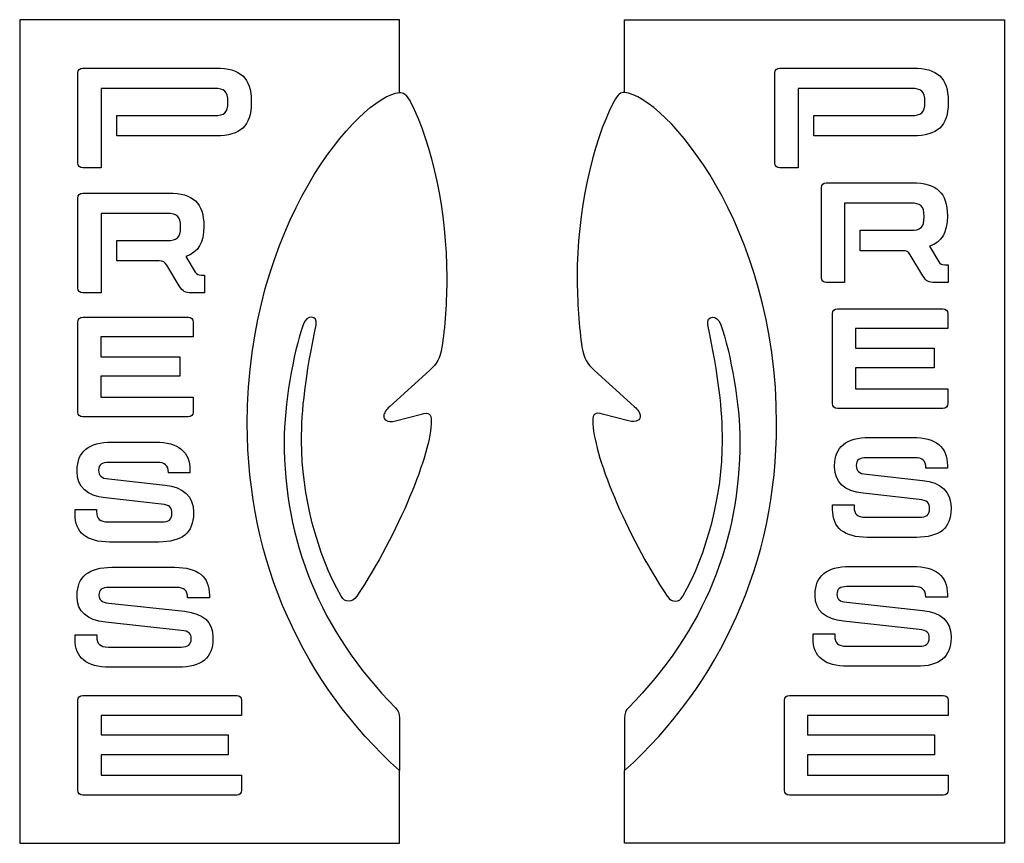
# Model space of a CAD drawing. Header units: millimetres. Extents: x 0 to 1076, y 0 to 900.
import ezdxf

# ---------------------------------------------------------------- set-up
doc = ezdxf.new("R2010")
doc.units = ezdxf.units.MM
doc.layers.add('PRESSE-DRAPEAU$PLUME', color=178, linetype='Continuous', true_color=0x000000)

msp = doc.modelspace()

# ---------------------------------------------------------------- linework, layer by layer
at = {"layer": 'PRESSE-DRAPEAU$PLUME', "color": 178, "true_color": 0x000000}
for p, q in [((63.6, 743.5), (63.6, 841.7)), ((69, 847.2), (214.6, 847.2)), ((825.5, 743.5), (825.5, 841.7)), ((830.9, 847.2), (976.5, 847.2)), ((227.7, 809.9), (227.7, 810.2)), ((253.1, 811), (253.1, 809.1)), ((989.6, 809.9), (989.6, 810.2)), ((1015, 811), (1015, 809.1)), ((881.8, 721.8), (975.6, 721.8)), ((69, 710.6), (162.9, 710.6)), ((876.4, 618.2), (876.4, 716.4)), ((63.6, 606.9), (63.6, 705.1)), ((988.7, 684.6), (988.7, 684.9)), ((1014.1, 685.7), (1014.1, 685.4)), ((175.9, 673.3), (175.9, 673.7)), ((201.3, 674.4), (201.3, 674.1)), ((994.5, 652.5), (1004.8, 635.5)), ((181.7, 641.2), (192, 624.2)), ((987.3, 620.2), (973.6, 643)), ((174.5, 609), (160.8, 631.7)), ((894, 584.2), (1009.1, 584.2)), ((69, 575), (184.2, 575)), ((888.5, 480.6), (888.5, 578.7)), ((63.6, 471.3), (63.6, 569.5)), ((447.9, 516.7), (404.5, 477.5)), ((628.5, 516.7), (671.9, 477.5)), ((1009.1, 475.1), (894, 475.1)), ((184.2, 465.9), (69, 465.9)), ((410.8, 461.6), (439.4, 469.1)), ((665.5, 461.6), (637, 469.1)), ((928.8, 443.4), (976.3, 443.4)), ((100.7, 438.3), (148.2, 438.3)), ((978.4, 421.4), (925.7, 421.4)), ((150.2, 416.3), (97.5, 416.3)), ((890.9, 411.3), (890.9, 412.9)), ((62.8, 406.2), (62.8, 407.7)), ((925.7, 403.2), (987.1, 396.5)), ((97.5, 398.1), (159, 391.4)), ((155.2, 370.7), (93.8, 377.4)), ((983.4, 375.8), (922, 382.5)), ((1018.1, 367), (1018.1, 365.5)), ((190, 361.9), (190, 360.4)), ((924.4, 356.3), (983.4, 356.3)), ((96.3, 351.2), (155.2, 351.2)), ((980.2, 334.3), (926.5, 334.3)), ((152.1, 329.2), (98.3, 329.2)), ((100.7, 301.6), (169.6, 301.6)), ((907.5, 302.5), (976.3, 302.5)), ((978.1, 280.5), (904.3, 280.5)), ((62.8, 269.5), (62.8, 271.1)), ((171.3, 279.6), (97.5, 279.6)), ((869.6, 270.4), (869.6, 271.9)), ((97.5, 262.5), (180.3, 253.5)), ((904.3, 263.4), (987.1, 254.3)), ((176.6, 232.7), (93.8, 241.8)), ((983.4, 233.6), (900.6, 242.6)), ((1018.1, 226.1), (1018.1, 224.6)), ((211.3, 225.2), (211.3, 223.7)), ((903.4, 215.4), (983.4, 215.4)), ((96.6, 214.5), (176.6, 214.5)), ((173.5, 192.5), (98.3, 192.5)), ((980.2, 193.4), (905.1, 193.4)), ((69, 161.6), (237.2, 161.6)), ((841.4, 161.6), (1009.5, 161.6)), ((63.6, 58), (63.6, 156.2)), ((835.9, 58), (835.9, 156.2)), ((415.1, 136.6), (415.1, 79.4)), ((661.3, 136.6), (661.3, 79.4)), ((237.2, 52.5), (69, 52.5)), ((1009.5, 52.5), (841.4, 52.5))]:
    msp.add_line(p, q, dxfattribs=at)
for points in [[(415.1, 820.6), (415.1, 900), (0, 900), (0, 0), (415.1, 0), (415.1, 79.4)], [(661.3, 820.6), (661.3, 900), (1076.4, 900), (1076.4, 0), (661.3, 0), (661.3, 79.4)], [(213, 824.9), (89, 824.9), (89, 738.1), (69, 738.1)], [(974.9, 824.9), (850.9, 824.9), (850.9, 738.1), (830.9, 738.1)], [(214.6, 773), (106.1, 773), (106.1, 795.3), (213, 795.3)], [(976.5, 773), (868, 773), (868, 795.3), (974.9, 795.3)], [(974.1, 699.5), (901.8, 699.5), (901.8, 612.7), (881.8, 612.7)], [(161.3, 688.3), (89, 688.3), (89, 601.5), (69, 601.5)], [(965.4, 647.6), (918.9, 647.6), (918.9, 669.9), (974.1, 669.9)], [(152.6, 636.4), (106.1, 636.4), (106.1, 658.7), (161.3, 658.7)], [(1011.2, 632.2), (1014.9, 632.2), (1014.9, 612.7), (1000.6, 612.7)], [(198.4, 621), (202.1, 621), (202.1, 601.5), (187.8, 601.5)], [(1014.6, 578.7), (1014.6, 562.5), (913.6, 562.5), (913.6, 540.9), (999.8, 540.9), (999.8, 519.5), (913.6, 519.5), (913.6, 496.8), (1014.6, 496.8), (1014.6, 480.6)], [(189.7, 569.5), (189.7, 553.3), (88.7, 553.3), (88.7, 531.6), (174.9, 531.6), (174.9, 510.3), (88.7, 510.3), (88.7, 487.5), (189.7, 487.5), (189.7, 471.3)], [(1014.2, 412.9), (1014.2, 409.9), (990.7, 409.9), (990.7, 410.2)], [(186.1, 407.7), (186.1, 404.8), (162.5, 404.8), (162.5, 405.1)], [(888.6, 364.9), (888.6, 369.7), (912.1, 369.7), (912.1, 367.5)], [(60.5, 359.7), (60.5, 364.6), (84, 364.6), (84, 362.4)], [(207.4, 271.1), (207.4, 268.1), (183.6, 268.1), (183.6, 268.4)], [(1014.2, 271.9), (1014.2, 269), (990.4, 269), (990.4, 269.3)], [(60.5, 223.1), (60.5, 227.9), (84.3, 227.9), (84.3, 225.7)], [(867.3, 223.9), (867.3, 228.8), (891.1, 228.8), (891.1, 226.6)], [(242.6, 156.2), (242.6, 139.7), (89, 139.7), (89, 118.6), (227.8, 118.6), (227.8, 96.6), (89, 96.6), (89, 74.5), (242.6, 74.5), (242.6, 58)], [(1015, 156.2), (1015, 139.7), (861.3, 139.7), (861.3, 118.6), (1000.2, 118.6), (1000.2, 96.6), (861.3, 96.6), (861.3, 74.5), (1015, 74.5), (1015, 58)]]:
    msp.add_lwpolyline(points, dxfattribs=at)
for points in [[(63.6, 841.7), (63.6, 845.1), (65.6, 847.2), (69, 847.2)], [(214.6, 847.2), (241.4, 847.2), (253.1, 836.1), (253.1, 811)], [(825.5, 841.7), (825.5, 845.1), (827.5, 847.2), (830.9, 847.2)], [(976.5, 847.2), (1003.3, 847.2), (1015, 836.1), (1015, 811)], [(227.7, 810.2), (227.7, 821.9), (223.5, 824.9), (213, 824.9)], [(248.8, 458.5), (248.8, 676.6), (370.6, 815.3), (415.1, 820.6)], [(248.8, 458.5), (248.8, 676.6), (370.6, 815.3), (415.1, 820.6)], [(415.1, 820.6), (419.3, 820.6), (422.5, 818.5), (426.7, 811.1)], [(661.3, 820.6), (657.1, 820.6), (653.9, 818.5), (649.7, 811.1)], [(827.5, 458.5), (827.5, 676.6), (705.8, 815.3), (661.3, 820.6)], [(827.5, 458.5), (827.5, 676.6), (705.8, 815.3), (661.3, 820.6)], [(989.6, 810.2), (989.6, 821.9), (985.4, 824.9), (974.9, 824.9)], [(213, 795.3), (223.5, 795.3), (227.7, 798.2), (227.7, 809.9)], [(253.1, 809.1), (253.1, 784), (241.4, 773), (214.6, 773)], [(426.7, 811.1), (451.1, 763.4), (466.9, 689.3), (466.9, 618.4)], [(649.7, 811.1), (625.3, 763.4), (609.4, 689.3), (609.4, 618.4)], [(974.9, 795.3), (985.4, 795.3), (989.6, 798.2), (989.6, 809.9)], [(1015, 809.1), (1015, 784), (1003.3, 773), (976.5, 773)], [(69, 738.1), (65.6, 738.1), (63.6, 740.1), (63.6, 743.5)], [(830.9, 738.1), (827.5, 738.1), (825.5, 740.1), (825.5, 743.5)], [(876.4, 716.4), (876.4, 719.8), (878.4, 721.8), (881.8, 721.8)], [(975.6, 721.8), (1002.5, 721.8), (1014.1, 710.8), (1014.1, 685.7)], [(63.6, 705.1), (63.6, 708.6), (65.6, 710.6), (69, 710.6)], [(162.9, 710.6), (189.7, 710.6), (201.3, 699.5), (201.3, 674.4)], [(988.7, 684.9), (988.7, 696.6), (984.5, 699.5), (974.1, 699.5)], [(175.9, 673.7), (175.9, 685.3), (171.7, 688.3), (161.3, 688.3)], [(974.1, 669.9), (984.5, 669.9), (988.7, 672.9), (988.7, 684.6)], [(1014.1, 685.4), (1014.1, 667.6), (1008.1, 657), (994.5, 652.5)], [(161.3, 658.7), (171.7, 658.7), (175.9, 661.7), (175.9, 673.3)], [(201.3, 674.1), (201.3, 656.4), (195.3, 645.8), (181.7, 641.2)], [(973.6, 643), (971.3, 646.9), (969.7, 647.6), (965.4, 647.6)], [(160.8, 631.7), (158.5, 635.6), (156.9, 636.4), (152.6, 636.4)], [(1004.8, 635.5), (1006.5, 632.7), (1007.7, 632.2), (1011.2, 632.2)], [(192, 624.2), (193.7, 621.4), (195, 621), (198.4, 621)], [(466.9, 618.4), (466.9, 594), (464.8, 562.2), (461.6, 542.1)], [(609.4, 618.4), (609.4, 594), (611.5, 562.2), (614.7, 542.1)], [(881.8, 612.7), (878.4, 612.7), (876.4, 614.7), (876.4, 618.2)], [(1000.6, 612.7), (993.6, 612.7), (991.1, 614.1), (987.3, 620.2)], [(69, 601.5), (65.6, 601.5), (63.6, 603.5), (63.6, 606.9)], [(187.8, 601.5), (180.8, 601.5), (178.3, 602.9), (174.5, 609)], [(888.5, 578.7), (888.5, 582.2), (890.5, 584.2), (894, 584.2)], [(1009.1, 584.2), (1012.6, 584.2), (1014.6, 582.2), (1014.6, 578.7)], [(63.6, 569.5), (63.6, 572.9), (65.6, 575), (69, 575)], [(184.2, 575), (187.6, 575), (189.7, 572.9), (189.7, 569.5)], [(318.7, 574.9), (315.5, 574.9), (312.4, 572.8), (310.2, 567.5)], [(324, 566.5), (325.1, 571.8), (322.9, 574.9), (318.7, 574.9)], [(752.4, 566.5), (751.3, 571.8), (753.4, 574.9), (757.7, 574.9)], [(757.7, 574.9), (760.8, 574.9), (764, 572.8), (766.1, 567.5)], [(310.2, 567.5), (298.6, 534.7), (289.1, 478.6), (289.1, 439.4)], [(308.1, 439.4), (308.1, 474.4), (312.4, 509.3), (324, 566.5)], [(768.3, 439.4), (768.3, 474.4), (764, 509.3), (752.4, 566.5)], [(766.1, 567.5), (777.8, 534.7), (787.3, 478.6), (787.3, 439.4)], [(461.6, 542.1), (459.5, 529.4), (456.4, 524.1), (447.9, 516.7)], [(614.7, 542.1), (616.8, 529.4), (620, 524.1), (628.5, 516.7)], [(404.5, 477.5), (400.2, 473.3), (398.1, 470.1), (398.1, 466.9)], [(671.9, 477.5), (676.1, 473.3), (678.3, 470.1), (678.3, 466.9)], [(894, 475.1), (890.5, 475.1), (888.5, 477.1), (888.5, 480.6)], [(1014.6, 480.6), (1014.6, 477.1), (1012.6, 475.1), (1009.1, 475.1)], [(69, 465.9), (65.6, 465.9), (63.6, 467.9), (63.6, 471.3)], [(189.7, 471.3), (189.7, 467.9), (187.6, 465.9), (184.2, 465.9)], [(398.1, 466.9), (398.1, 462.7), (401.3, 459.5), (410.8, 461.6)], [(439.4, 469.1), (446.8, 471.2), (450, 469.1), (450, 461.6)], [(637, 469.1), (629.5, 471.2), (626.4, 469.1), (626.4, 461.6)], [(678.3, 466.9), (678.3, 462.7), (675.1, 459.5), (665.5, 461.6)], [(415.1, 79.4), (310.2, 174.7), (248.8, 307.1), (248.8, 458.5)], [(415.1, 79.4), (310.2, 174.7), (248.8, 307.1), (248.8, 458.5)], [(450, 461.6), (450, 426.7), (414, 337.8), (368.5, 270)], [(626.4, 461.6), (626.4, 426.7), (662.4, 337.8), (707.9, 270)], [(661.3, 79.4), (766.1, 174.7), (827.5, 307.1), (827.5, 458.5)], [(661.3, 79.4), (766.1, 174.7), (827.5, 307.1), (827.5, 458.5)], [(890.9, 412.9), (890.9, 433.1), (903.6, 443.4), (928.8, 443.4)], [(976.3, 443.4), (1001.6, 443.4), (1014.2, 433.1), (1014.2, 412.9)], [(62.8, 407.7), (62.8, 428), (75.4, 438.3), (100.7, 438.3)], [(148.2, 438.3), (173.5, 438.3), (186.1, 428), (186.1, 407.7)], [(289.1, 439.4), (289.1, 331.4), (327.2, 232.9), (410.8, 148.2)], [(351.5, 270), (325.1, 315.5), (308.1, 381.2), (308.1, 439.4)], [(787.3, 439.4), (787.3, 331.4), (749.2, 232.9), (665.5, 148.2)], [(724.8, 270), (751.3, 315.5), (768.3, 381.2), (768.3, 439.4)], [(925.7, 421.4), (917.9, 421.4), (914.5, 418.8), (914.5, 412.9)], [(990.7, 410.2), (990.7, 418), (986.9, 421.4), (978.4, 421.4)], [(97.5, 416.3), (89.8, 416.3), (86.3, 413.7), (86.3, 407.7)], [(162.5, 405.1), (162.5, 412.9), (158.8, 416.3), (150.2, 416.3)], [(922, 382.5), (901.8, 384.7), (890.9, 394.3), (890.9, 411.3)], [(914.5, 412.9), (914.5, 406.9), (917, 404.1), (925.7, 403.2)], [(93.8, 377.4), (73.7, 379.5), (62.8, 389.2), (62.8, 406.2)], [(86.3, 407.7), (86.3, 401.8), (88.8, 399), (97.5, 398.1)], [(159, 391.4), (179.1, 389.2), (190, 379.2), (190, 361.9)], [(987.1, 396.5), (1007.2, 394.3), (1018.1, 384.3), (1018.1, 367)], [(166.4, 360.4), (166.4, 366.6), (163.9, 369.7), (155.2, 370.7)], [(912.1, 367.5), (912.1, 359.7), (915.9, 356.3), (924.4, 356.3)], [(994.6, 365.5), (994.6, 371.7), (992.1, 374.8), (983.4, 375.8)], [(98.3, 329.2), (73.1, 329.2), (60.5, 339.5), (60.5, 359.7)], [(84, 362.4), (84, 354.6), (87.7, 351.2), (96.3, 351.2)], [(190, 360.4), (190, 339.3), (177.3, 329.2), (152.1, 329.2)], [(155.2, 351.2), (163, 351.2), (166.4, 353.7), (166.4, 360.4)], [(926.5, 334.3), (901.2, 334.3), (888.6, 344.6), (888.6, 364.9)], [(1018.1, 365.5), (1018.1, 344.4), (1005.5, 334.3), (980.2, 334.3)], [(983.4, 356.3), (991.2, 356.3), (994.6, 358.8), (994.6, 365.5)], [(62.8, 271.1), (62.8, 291.3), (75.4, 301.6), (100.7, 301.6)], [(169.6, 301.6), (194.8, 301.6), (207.4, 291.3), (207.4, 271.1)], [(869.6, 271.9), (869.6, 292.2), (882.2, 302.5), (907.5, 302.5)], [(976.3, 302.5), (1001.6, 302.5), (1014.2, 292.2), (1014.2, 271.9)], [(904.3, 280.5), (896.7, 280.5), (893.4, 277.9), (893.4, 271.9)], [(990.4, 269.3), (990.4, 277.1), (986.6, 280.5), (978.1, 280.5)], [(93.8, 241.8), (73.7, 243.9), (62.8, 253.1), (62.8, 269.5)], [(97.5, 279.6), (89.9, 279.6), (86.6, 277), (86.6, 271.1)], [(86.6, 271.1), (86.6, 265.8), (89.1, 263.4), (97.5, 262.5)], [(183.6, 268.4), (183.6, 276.2), (179.8, 279.6), (171.3, 279.6)], [(368.5, 270), (363.2, 262.6), (355.8, 262.6), (351.5, 270)], [(707.9, 270), (713.2, 262.6), (720.6, 262.6), (724.8, 270)], [(900.6, 242.6), (880.5, 244.8), (869.6, 254), (869.6, 270.4)], [(893.4, 271.9), (893.4, 266.6), (895.9, 264.3), (904.3, 263.4)], [(180.3, 253.5), (200.4, 251.3), (211.3, 241.9), (211.3, 225.2)], [(987.1, 254.3), (1007.2, 252.1), (1018.1, 242.8), (1018.1, 226.1)], [(187.5, 223.7), (187.5, 229.1), (185, 231.8), (176.6, 232.7)], [(891.1, 226.6), (891.1, 218.8), (894.8, 215.4), (903.4, 215.4)], [(994.3, 224.6), (994.3, 230), (991.8, 232.7), (983.4, 233.6)], [(98.3, 192.5), (73.1, 192.5), (60.5, 202.8), (60.5, 223.1)], [(84.3, 225.7), (84.3, 217.9), (88, 214.5), (96.6, 214.5)], [(211.3, 223.7), (211.3, 202.6), (198.7, 192.5), (173.5, 192.5)], [(176.6, 214.5), (184.2, 214.5), (187.5, 217), (187.5, 223.7)], [(905.1, 193.4), (879.9, 193.4), (867.3, 203.7), (867.3, 223.9)], [(1018.1, 224.6), (1018.1, 203.5), (1005.5, 193.4), (980.2, 193.4)], [(983.4, 215.4), (991, 215.4), (994.3, 217.9), (994.3, 224.6)], [(63.6, 156.2), (63.6, 159.6), (65.6, 161.6), (69, 161.6)], [(237.2, 161.6), (240.6, 161.6), (242.6, 159.6), (242.6, 156.2)], [(835.9, 156.2), (835.9, 159.6), (838, 161.6), (841.4, 161.6)], [(1009.5, 161.6), (1013, 161.6), (1015, 159.6), (1015, 156.2)], [(410.8, 148.2), (414, 145.1), (415.1, 141.9), (415.1, 136.6)], [(665.5, 148.2), (662.4, 145.1), (661.3, 141.9), (661.3, 136.6)], [(69, 52.5), (65.6, 52.5), (63.6, 54.6), (63.6, 58)], [(242.6, 58), (242.6, 54.6), (240.6, 52.5), (237.2, 52.5)], [(841.4, 52.5), (838, 52.5), (835.9, 54.6), (835.9, 58)], [(1015, 58), (1015, 54.6), (1013, 52.5), (1009.5, 52.5)]]:
    msp.add_open_spline(points, degree=3, dxfattribs=at)

doc.saveas('drawing.dxf')
